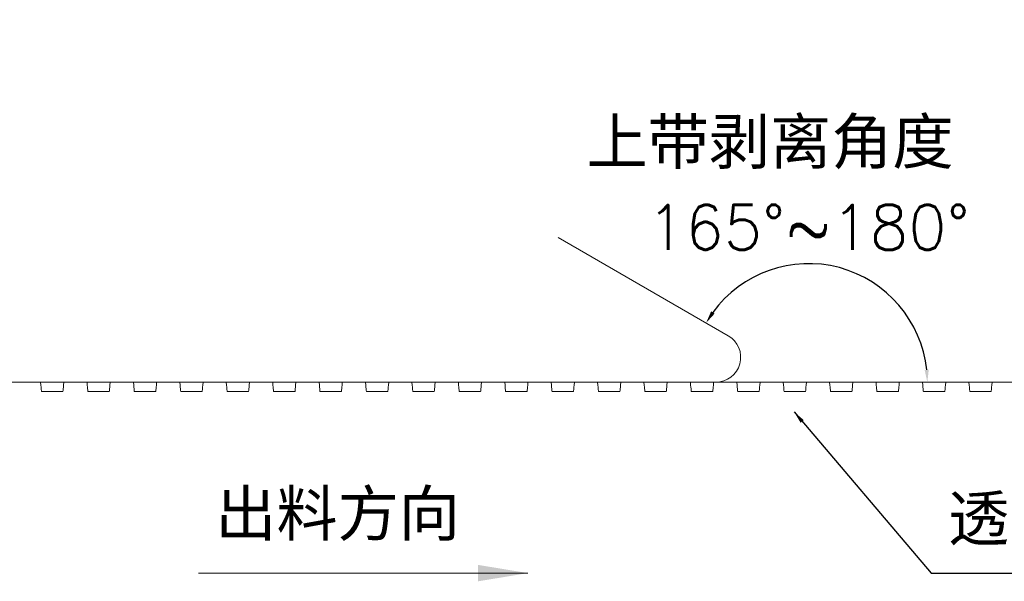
# Model space of a CAD drawing. Header units: millimetres. Extents: x 1290 to 1596, y 426 to 892.
# Tile 37 of 41: x 1454 to 1494, y 513 to 535. Entities that reach past the tile are written whole.
import ezdxf

# ---------------------------------------------------------------- set-up
doc = ezdxf.new("R2010")
doc.units = ezdxf.units.MM
doc.layers.add('COM 模型', color=7, linetype='Continuous', lineweight=20)
doc.layers.add('DIM 标注', color=3, linetype='Continuous', lineweight=9)
doc.styles.add('LSP', font='SIMPLEX.SHX', dxfattribs={"bigfont": 'visiotc.shx'})
doc.styles.add('ROMANS', font='romans.shx')
doc.dimstyles.new('1-1', dxfattribs={"dimtxt": 2.5, "dimasz": 2, "dimexe": 0.6, "dimexo": 1, "dimtad": 1, "dimzin": 1, "dimdsep": 46, "dimtxsty": 'LSP', "dimcen": 2, "dimclrd": 256, "dimclre": 256, "dimclrt": 256, "dimadec": 0, "dimazin": 0, "dimtfac": 1, "dimtmove": 0, "dimatfit": 3, "dimfxl": 1, "dimlwd": -1, "dimlwe": -1, "dimarcsym": 0})
doc.dimstyles.new('DIM', dxfattribs={"dimscale": 0.25, "dimtxt": 2, "dimasz": 2, "dimexe": 0.6, "dimexo": 0.6, "dimgap": 0.3, "dimtad": 1, "dimzin": 1, "dimdsep": 46, "dimtxsty": 'ROMANS', "dimcen": 1, "dimclrd": 3, "dimclre": 3, "dimclrt": 3, "dimadec": 0, "dimazin": 0, "dimtp": 0.001, "dimtm": 0.001, "dimtfac": 0.65, "dimtmove": 0, "dimatfit": 3, "dimfxl": 0.5, "dimtolj": 1, "dimarcsym": 0})

# ---------------------------------------------------------------- blocks, each defined once
blk = doc.blocks.new('*D85')
at = {"layer": 'Defpoints', "color": 0, "transparency": 16777216}
for p in [(1462.907, 533.71), (1488.816, 524.164), (1435.367, 520.517), (1485.756, 520.517), (1499.514, 520.517)]:
    blk.add_point(p, dxfattribs=at)
at = {"layer": 'DIM 标注', "color": 3, "lineweight": -2, "transparency": 16777216}
blk.add_arc((1485.756, 520.517), 4.76, 6.0215, 143.9786, dxfattribs=at)
at = {"layer": 'DIM 标注', "color": 3, "transparency": 16777216}
for points in [[(1481.977, 523.271), (1481.837, 523.362), (1481.634, 522.897)], [(1490.573, 521.021), (1490.407, 521.012), (1490.516, 520.517)]]:
    blk.add_solid(points, dxfattribs=at)

msp = doc.modelspace()

# ---------------------------------------------------------------- linework, layer by layer
at = {"layer": 'COM 模型'}
for p, q in [((1475.697, 526.325), (1482.524, 522.383)), ((1435.367, 520.517), (1499.514, 520.517))]:
    msp.add_line(p, q, dxfattribs=at)
for points in [[(1454.921, 520.517), (1454.931, 520.404), (1454.939, 520.317), (1454.945, 520.254), (1454.949, 520.209), (1454.952, 520.18), (1454.955, 520.163), (1454.957, 520.154), (1454.959, 520.15), (1454.962, 520.147), (1454.967, 520.145), (1454.976, 520.143), (1454.989, 520.142), (1455.008, 520.141), (1455.034, 520.141), (1455.07, 520.141), (1455.116, 520.141), (1455.174, 520.141), (1455.24, 520.141), (1455.312, 520.141), (1455.387, 520.141), (1455.462, 520.141), (1455.534, 520.141), (1455.601, 520.141), (1455.658, 520.141), (1455.704, 520.141), (1455.74, 520.141), (1455.767, 520.141), (1455.786, 520.142), (1455.799, 520.143), (1455.807, 520.145), (1455.812, 520.147), (1455.815, 520.15), (1455.817, 520.154), (1455.819, 520.163), (1455.822, 520.18), (1455.825, 520.209), (1455.83, 520.254), (1455.835, 520.317), (1455.843, 520.404), (1455.853, 520.517)], [(1454.921, 520.517), (1454.931, 520.404), (1454.939, 520.317), (1454.945, 520.254), (1454.949, 520.209), (1454.952, 520.18), (1454.955, 520.163), (1454.957, 520.154), (1454.959, 520.15), (1454.962, 520.147), (1454.967, 520.145), (1454.976, 520.143), (1454.988, 520.142), (1455.008, 520.141), (1455.034, 520.141), (1455.07, 520.141), (1455.116, 520.141), (1455.174, 520.141), (1455.24, 520.141), (1455.312, 520.141), (1455.387, 520.141), (1455.462, 520.141), (1455.534, 520.141), (1455.601, 520.141), (1455.658, 520.141), (1455.704, 520.141), (1455.74, 520.141), (1455.766, 520.141), (1455.786, 520.142), (1455.799, 520.143), (1455.807, 520.145), (1455.812, 520.147), (1455.815, 520.15), (1455.817, 520.154), (1455.819, 520.163), (1455.822, 520.18), (1455.825, 520.209), (1455.829, 520.254), (1455.835, 520.317), (1455.843, 520.404), (1455.853, 520.517)], [(1456.784, 520.517), (1456.794, 520.404), (1456.802, 520.317), (1456.808, 520.254), (1456.812, 520.209), (1456.815, 520.18), (1456.818, 520.163), (1456.82, 520.154), (1456.823, 520.15), (1456.825, 520.147), (1456.83, 520.145), (1456.839, 520.143), (1456.852, 520.142), (1456.871, 520.141), (1456.898, 520.141), (1456.933, 520.141), (1456.979, 520.141), (1457.037, 520.141), (1457.103, 520.141), (1457.175, 520.141), (1457.25, 520.141), (1457.325, 520.141), (1457.397, 520.141), (1457.464, 520.141), (1457.521, 520.141), (1457.567, 520.141), (1457.603, 520.141), (1457.63, 520.141), (1457.649, 520.142), (1457.662, 520.143), (1457.67, 520.145), (1457.675, 520.147), (1457.678, 520.15), (1457.68, 520.154), (1457.682, 520.163), (1457.685, 520.18), (1457.688, 520.209), (1457.693, 520.254), (1457.698, 520.317), (1457.706, 520.404), (1457.716, 520.517)], [(1456.785, 520.517), (1456.794, 520.404), (1456.802, 520.317), (1456.808, 520.254), (1456.812, 520.209), (1456.815, 520.18), (1456.818, 520.163), (1456.82, 520.154), (1456.823, 520.15), (1456.826, 520.147), (1456.83, 520.145), (1456.839, 520.143), (1456.852, 520.142), (1456.871, 520.141), (1456.898, 520.141), (1456.933, 520.141), (1456.98, 520.141), (1457.037, 520.141), (1457.103, 520.141), (1457.175, 520.141), (1457.25, 520.141), (1457.325, 520.141), (1457.398, 520.141), (1457.464, 520.141), (1457.521, 520.141), (1457.567, 520.141), (1457.603, 520.141), (1457.63, 520.141), (1457.649, 520.142), (1457.662, 520.143), (1457.67, 520.145), (1457.675, 520.147), (1457.678, 520.15), (1457.68, 520.154), (1457.682, 520.163), (1457.685, 520.18), (1457.688, 520.209), (1457.693, 520.254), (1457.698, 520.317), (1457.706, 520.404), (1457.716, 520.517)], [(1458.648, 520.517), (1458.658, 520.404), (1458.665, 520.317), (1458.671, 520.254), (1458.675, 520.209), (1458.679, 520.18), (1458.681, 520.163), (1458.683, 520.154), (1458.686, 520.15), (1458.689, 520.147), (1458.694, 520.145), (1458.702, 520.143), (1458.715, 520.142), (1458.734, 520.141), (1458.761, 520.141), (1458.796, 520.141), (1458.843, 520.141), (1458.9, 520.141), (1458.966, 520.141), (1459.038, 520.141), (1459.113, 520.141), (1459.189, 520.141), (1459.261, 520.141), (1459.327, 520.141), (1459.384, 520.141), (1459.43, 520.141), (1459.466, 520.141), (1459.493, 520.141), (1459.512, 520.142), (1459.525, 520.143), (1459.533, 520.145), (1459.538, 520.147), (1459.541, 520.15), (1459.543, 520.154), (1459.546, 520.163), (1459.548, 520.18), (1459.551, 520.209), (1459.556, 520.254), (1459.562, 520.317), (1459.569, 520.404), (1459.579, 520.517)], [(1458.648, 520.517), (1458.658, 520.404), (1458.665, 520.317), (1458.671, 520.254), (1458.675, 520.209), (1458.679, 520.18), (1458.681, 520.163), (1458.683, 520.154), (1458.686, 520.15), (1458.689, 520.147), (1458.694, 520.145), (1458.702, 520.143), (1458.715, 520.142), (1458.734, 520.141), (1458.761, 520.141), (1458.796, 520.141), (1458.843, 520.141), (1458.9, 520.141), (1458.966, 520.141), (1459.038, 520.141), (1459.113, 520.141), (1459.188, 520.141), (1459.261, 520.141), (1459.327, 520.141), (1459.384, 520.141), (1459.43, 520.141), (1459.466, 520.141), (1459.493, 520.141), (1459.512, 520.142), (1459.525, 520.143), (1459.533, 520.145), (1459.538, 520.147), (1459.541, 520.15), (1459.543, 520.154), (1459.546, 520.163), (1459.548, 520.18), (1459.551, 520.209), (1459.556, 520.254), (1459.562, 520.317), (1459.569, 520.404), (1459.579, 520.517)], [(1460.511, 520.517), (1460.521, 520.404), (1460.528, 520.317), (1460.534, 520.254), (1460.538, 520.209), (1460.542, 520.18), (1460.544, 520.163), (1460.546, 520.154), (1460.549, 520.15), (1460.552, 520.147), (1460.557, 520.145), (1460.565, 520.143), (1460.578, 520.142), (1460.597, 520.141), (1460.624, 520.141), (1460.66, 520.141), (1460.706, 520.141), (1460.763, 520.141), (1460.829, 520.141), (1460.901, 520.141), (1460.977, 520.141), (1461.052, 520.141), (1461.124, 520.141), (1461.19, 520.141), (1461.247, 520.141), (1461.293, 520.141), (1461.329, 520.141), (1461.356, 520.141), (1461.375, 520.142), (1461.388, 520.143), (1461.396, 520.145), (1461.401, 520.147), (1461.404, 520.15), (1461.406, 520.154), (1461.409, 520.163), (1461.411, 520.18), (1461.415, 520.209), (1461.419, 520.254), (1461.425, 520.317), (1461.432, 520.404), (1461.442, 520.517)], [(1462.374, 520.517), (1462.384, 520.404), (1462.391, 520.317), (1462.397, 520.254), (1462.402, 520.209), (1462.405, 520.18), (1462.407, 520.163), (1462.41, 520.154), (1462.412, 520.15), (1462.415, 520.147), (1462.42, 520.145), (1462.428, 520.143), (1462.441, 520.142), (1462.46, 520.141), (1462.487, 520.141), (1462.523, 520.141), (1462.569, 520.141), (1462.626, 520.141), (1462.692, 520.141), (1462.765, 520.141), (1462.84, 520.141), (1462.915, 520.141), (1462.987, 520.141), (1463.053, 520.141), (1463.11, 520.141), (1463.157, 520.141), (1463.192, 520.141), (1463.219, 520.141), (1463.238, 520.142), (1463.251, 520.143), (1463.259, 520.145), (1463.264, 520.147), (1463.267, 520.15), (1463.27, 520.154), (1463.272, 520.163), (1463.274, 520.18), (1463.278, 520.209), (1463.282, 520.254), (1463.288, 520.317), (1463.296, 520.404), (1463.305, 520.517)], [(1464.237, 520.517), (1464.247, 520.404), (1464.255, 520.317), (1464.26, 520.254), (1464.265, 520.209), (1464.268, 520.18), (1464.27, 520.163), (1464.273, 520.154), (1464.275, 520.15), (1464.278, 520.147), (1464.283, 520.145), (1464.291, 520.143), (1464.304, 520.142), (1464.323, 520.141), (1464.35, 520.141), (1464.386, 520.141), (1464.432, 520.141), (1464.489, 520.141), (1464.556, 520.141), (1464.628, 520.141), (1464.703, 520.141), (1464.778, 520.141), (1464.85, 520.141), (1464.916, 520.141), (1464.973, 520.141), (1465.02, 520.141), (1465.055, 520.141), (1465.082, 520.141), (1465.101, 520.142), (1465.114, 520.143), (1465.122, 520.145), (1465.127, 520.147), (1465.13, 520.15), (1465.133, 520.154), (1465.135, 520.163), (1465.137, 520.18), (1465.141, 520.209), (1465.145, 520.254), (1465.151, 520.317), (1465.159, 520.404), (1465.169, 520.517)], [(1466.1, 520.517), (1466.11, 520.404), (1466.118, 520.317), (1466.124, 520.254), (1466.128, 520.209), (1466.131, 520.18), (1466.134, 520.163), (1466.136, 520.154), (1466.138, 520.15), (1466.141, 520.147), (1466.146, 520.145), (1466.154, 520.143), (1466.167, 520.142), (1466.186, 520.141), (1466.213, 520.141), (1466.249, 520.141), (1466.295, 520.141), (1466.352, 520.141), (1466.419, 520.141), (1466.491, 520.141), (1466.566, 520.141), (1466.641, 520.141), (1466.713, 520.141), (1466.779, 520.141), (1466.837, 520.141), (1466.883, 520.141), (1466.919, 520.141), (1466.945, 520.141), (1466.964, 520.142), (1466.977, 520.143), (1466.986, 520.145), (1466.99, 520.147), (1466.993, 520.15), (1466.996, 520.154), (1466.998, 520.163), (1467.001, 520.18), (1467.004, 520.209), (1467.008, 520.254), (1467.014, 520.317), (1467.022, 520.404), (1467.032, 520.517)], [(1467.963, 520.517), (1467.973, 520.404), (1467.981, 520.317), (1467.987, 520.254), (1467.991, 520.209), (1467.994, 520.18), (1467.997, 520.163), (1467.999, 520.154), (1468.001, 520.15), (1468.004, 520.147), (1468.009, 520.145), (1468.017, 520.143), (1468.03, 520.142), (1468.05, 520.141), (1468.076, 520.141), (1468.112, 520.141), (1468.158, 520.141), (1468.216, 520.141), (1468.282, 520.141), (1468.354, 520.141), (1468.429, 520.141), (1468.504, 520.141), (1468.576, 520.141), (1468.642, 520.141), (1468.7, 520.141), (1468.746, 520.141), (1468.782, 520.141), (1468.808, 520.141), (1468.828, 520.142), (1468.84, 520.143), (1468.849, 520.145), (1468.854, 520.147), (1468.857, 520.15), (1468.859, 520.154), (1468.861, 520.163), (1468.864, 520.18), (1468.867, 520.209), (1468.871, 520.254), (1468.877, 520.317), (1468.885, 520.404), (1468.895, 520.517)], [(1469.826, 520.517), (1469.836, 520.404), (1469.844, 520.317), (1469.85, 520.254), (1469.854, 520.209), (1469.857, 520.18), (1469.86, 520.163), (1469.862, 520.154), (1469.864, 520.15), (1469.867, 520.147), (1469.872, 520.145), (1469.881, 520.143), (1469.894, 520.142), (1469.913, 520.141), (1469.939, 520.141), (1469.975, 520.141), (1470.021, 520.141), (1470.079, 520.141), (1470.145, 520.141), (1470.217, 520.141), (1470.292, 520.141), (1470.367, 520.141), (1470.439, 520.141), (1470.506, 520.141), (1470.563, 520.141), (1470.609, 520.141), (1470.645, 520.141), (1470.672, 520.141), (1470.691, 520.142), (1470.704, 520.143), (1470.712, 520.145), (1470.717, 520.147), (1470.72, 520.15), (1470.722, 520.154), (1470.724, 520.163), (1470.727, 520.18), (1470.73, 520.209), (1470.734, 520.254), (1470.74, 520.317), (1470.748, 520.404), (1470.758, 520.517)], [(1471.69, 520.517), (1471.699, 520.404), (1471.707, 520.317), (1471.713, 520.254), (1471.717, 520.209), (1471.72, 520.18), (1471.723, 520.163), (1471.725, 520.154), (1471.728, 520.15), (1471.731, 520.147), (1471.735, 520.145), (1471.744, 520.143), (1471.757, 520.142), (1471.776, 520.141), (1471.803, 520.141), (1471.838, 520.141), (1471.885, 520.141), (1471.942, 520.141), (1472.008, 520.141), (1472.08, 520.141), (1472.155, 520.141), (1472.23, 520.141), (1472.303, 520.141), (1472.369, 520.141), (1472.426, 520.141), (1472.472, 520.141), (1472.508, 520.141), (1472.535, 520.141), (1472.554, 520.142), (1472.567, 520.143), (1472.575, 520.145), (1472.58, 520.147), (1472.583, 520.15), (1472.585, 520.154), (1472.587, 520.163), (1472.59, 520.18), (1472.593, 520.209), (1472.598, 520.254), (1472.603, 520.317), (1472.611, 520.404), (1472.621, 520.517)], [(1473.553, 520.517), (1473.563, 520.404), (1473.57, 520.317), (1473.576, 520.254), (1473.58, 520.209), (1473.584, 520.18), (1473.586, 520.163), (1473.588, 520.154), (1473.591, 520.15), (1473.594, 520.147), (1473.599, 520.145), (1473.607, 520.143), (1473.62, 520.142), (1473.639, 520.141), (1473.666, 520.141), (1473.701, 520.141), (1473.748, 520.141), (1473.805, 520.141), (1473.871, 520.141), (1473.943, 520.141), (1474.018, 520.141), (1474.094, 520.141), (1474.166, 520.141), (1474.232, 520.141), (1474.289, 520.141), (1474.335, 520.141), (1474.371, 520.141), (1474.398, 520.141), (1474.417, 520.142), (1474.43, 520.143), (1474.438, 520.145), (1474.443, 520.147), (1474.446, 520.15), (1474.448, 520.154), (1474.451, 520.163), (1474.453, 520.18), (1474.456, 520.209), (1474.461, 520.254), (1474.467, 520.317), (1474.474, 520.404), (1474.484, 520.517)], [(1475.416, 520.517), (1475.426, 520.404), (1475.433, 520.317), (1475.439, 520.254), (1475.443, 520.209), (1475.447, 520.18), (1475.449, 520.163), (1475.451, 520.154), (1475.454, 520.15), (1475.457, 520.147), (1475.462, 520.145), (1475.47, 520.143), (1475.483, 520.142), (1475.502, 520.141), (1475.529, 520.141), (1475.565, 520.141), (1475.611, 520.141), (1475.668, 520.141), (1475.734, 520.141), (1475.806, 520.141), (1475.882, 520.141), (1475.957, 520.141), (1476.029, 520.141), (1476.095, 520.141), (1476.152, 520.141), (1476.198, 520.141), (1476.234, 520.141), (1476.261, 520.141), (1476.28, 520.142), (1476.293, 520.143), (1476.301, 520.145), (1476.306, 520.147), (1476.309, 520.15), (1476.311, 520.154), (1476.314, 520.163), (1476.316, 520.18), (1476.32, 520.209), (1476.324, 520.254), (1476.33, 520.317), (1476.337, 520.404), (1476.347, 520.517)], [(1477.279, 520.517), (1477.289, 520.404), (1477.296, 520.317), (1477.302, 520.254), (1477.307, 520.209), (1477.31, 520.18), (1477.312, 520.163), (1477.315, 520.154), (1477.317, 520.15), (1477.32, 520.147), (1477.325, 520.145), (1477.333, 520.143), (1477.346, 520.142), (1477.365, 520.141), (1477.392, 520.141), (1477.428, 520.141), (1477.474, 520.141), (1477.531, 520.141), (1477.597, 520.141), (1477.67, 520.141), (1477.745, 520.141), (1477.82, 520.141), (1477.892, 520.141), (1477.958, 520.141), (1478.015, 520.141), (1478.062, 520.141), (1478.097, 520.141), (1478.124, 520.141), (1478.143, 520.142), (1478.156, 520.143), (1478.164, 520.145), (1478.169, 520.147), (1478.172, 520.15), (1478.175, 520.154), (1478.177, 520.163), (1478.179, 520.18), (1478.183, 520.209), (1478.187, 520.254), (1478.193, 520.317), (1478.201, 520.404), (1478.21, 520.517)], [(1479.142, 520.517), (1479.152, 520.404), (1479.16, 520.317), (1479.165, 520.254), (1479.17, 520.209), (1479.173, 520.18), (1479.175, 520.163), (1479.178, 520.154), (1479.18, 520.15), (1479.183, 520.147), (1479.188, 520.145), (1479.196, 520.143), (1479.209, 520.142), (1479.228, 520.141), (1479.255, 520.141), (1479.291, 520.141), (1479.337, 520.141), (1479.394, 520.141), (1479.461, 520.141), (1479.533, 520.141), (1479.608, 520.141), (1479.683, 520.141), (1479.755, 520.141), (1479.821, 520.141), (1479.879, 520.141), (1479.925, 520.141), (1479.96, 520.141), (1479.987, 520.141), (1480.006, 520.142), (1480.019, 520.143), (1480.027, 520.145), (1480.032, 520.147), (1480.035, 520.15), (1480.038, 520.154), (1480.04, 520.163), (1480.043, 520.18), (1480.046, 520.209), (1480.05, 520.254), (1480.056, 520.317), (1480.064, 520.404), (1480.074, 520.517)], [(1481.005, 520.517), (1481.015, 520.404), (1481.023, 520.317), (1481.029, 520.254), (1481.033, 520.209), (1481.036, 520.18), (1481.039, 520.163), (1481.041, 520.154), (1481.043, 520.15), (1481.046, 520.147), (1481.051, 520.145), (1481.059, 520.143), (1481.072, 520.142), (1481.091, 520.141), (1481.118, 520.141), (1481.154, 520.141), (1481.2, 520.141), (1481.257, 520.141), (1481.324, 520.141), (1481.396, 520.141), (1481.471, 520.141), (1481.546, 520.141), (1481.618, 520.141), (1481.684, 520.141), (1481.742, 520.141), (1481.788, 520.141), (1481.824, 520.141), (1481.85, 520.141), (1481.869, 520.142), (1481.882, 520.143), (1481.891, 520.145), (1481.895, 520.147), (1481.898, 520.15), (1481.901, 520.154), (1481.903, 520.163), (1481.906, 520.18), (1481.909, 520.209), (1481.913, 520.254), (1481.919, 520.317), (1481.927, 520.404), (1481.937, 520.517)], [(1482.868, 520.517), (1482.878, 520.404), (1482.886, 520.317), (1482.892, 520.254), (1482.896, 520.209), (1482.899, 520.18), (1482.902, 520.163), (1482.904, 520.154), (1482.906, 520.15), (1482.909, 520.147), (1482.914, 520.145), (1482.922, 520.143), (1482.935, 520.142), (1482.955, 520.141), (1482.981, 520.141), (1483.017, 520.141), (1483.063, 520.141), (1483.121, 520.141), (1483.187, 520.141), (1483.259, 520.141), (1483.334, 520.141), (1483.409, 520.141), (1483.481, 520.141), (1483.547, 520.141), (1483.605, 520.141), (1483.651, 520.141), (1483.687, 520.141), (1483.713, 520.141), (1483.733, 520.142), (1483.746, 520.143), (1483.754, 520.145), (1483.759, 520.147), (1483.762, 520.15), (1483.764, 520.154), (1483.766, 520.163), (1483.769, 520.18), (1483.772, 520.209), (1483.776, 520.254), (1483.782, 520.317), (1483.79, 520.404), (1483.8, 520.517)], [(1482.868, 520.517), (1482.878, 520.404), (1482.886, 520.317), (1482.892, 520.254), (1482.896, 520.209), (1482.899, 520.18), (1482.902, 520.163), (1482.904, 520.154), (1482.906, 520.15), (1482.909, 520.147), (1482.914, 520.145), (1482.922, 520.143), (1482.935, 520.142), (1482.955, 520.141), (1482.981, 520.141), (1483.017, 520.141), (1483.063, 520.141), (1483.121, 520.141), (1483.187, 520.141), (1483.259, 520.141), (1483.334, 520.141), (1483.409, 520.141), (1483.481, 520.141), (1483.547, 520.141), (1483.605, 520.141), (1483.651, 520.141), (1483.687, 520.141), (1483.713, 520.141), (1483.733, 520.142), (1483.746, 520.143), (1483.754, 520.145), (1483.759, 520.147), (1483.762, 520.15), (1483.764, 520.154), (1483.766, 520.163), (1483.769, 520.18), (1483.772, 520.209), (1483.776, 520.254), (1483.782, 520.317), (1483.79, 520.404), (1483.8, 520.517)], [(1484.731, 520.517), (1484.741, 520.404), (1484.749, 520.317), (1484.755, 520.254), (1484.759, 520.209), (1484.762, 520.18), (1484.765, 520.163), (1484.767, 520.154), (1484.769, 520.15), (1484.772, 520.147), (1484.777, 520.145), (1484.786, 520.143), (1484.799, 520.142), (1484.818, 520.141), (1484.844, 520.141), (1484.88, 520.141), (1484.926, 520.141), (1484.984, 520.141), (1485.05, 520.141), (1485.122, 520.141), (1485.197, 520.141), (1485.272, 520.141), (1485.344, 520.141), (1485.411, 520.141), (1485.468, 520.141), (1485.514, 520.141), (1485.55, 520.141), (1485.577, 520.141), (1485.596, 520.142), (1485.609, 520.143), (1485.617, 520.145), (1485.622, 520.147), (1485.625, 520.15), (1485.627, 520.154), (1485.629, 520.163), (1485.632, 520.18), (1485.635, 520.209), (1485.64, 520.254), (1485.645, 520.317), (1485.653, 520.404), (1485.663, 520.517)], [(1484.731, 520.517), (1484.741, 520.404), (1484.749, 520.317), (1484.755, 520.254), (1484.759, 520.209), (1484.762, 520.18), (1484.765, 520.163), (1484.767, 520.154), (1484.769, 520.15), (1484.772, 520.147), (1484.777, 520.145), (1484.786, 520.143), (1484.799, 520.142), (1484.818, 520.141), (1484.844, 520.141), (1484.88, 520.141), (1484.926, 520.141), (1484.984, 520.141), (1485.05, 520.141), (1485.122, 520.141), (1485.197, 520.141), (1485.272, 520.141), (1485.344, 520.141), (1485.411, 520.141), (1485.468, 520.141), (1485.514, 520.141), (1485.55, 520.141), (1485.577, 520.141), (1485.596, 520.142), (1485.609, 520.143), (1485.617, 520.145), (1485.622, 520.147), (1485.625, 520.15), (1485.627, 520.154), (1485.629, 520.163), (1485.632, 520.18), (1485.635, 520.209), (1485.64, 520.254), (1485.645, 520.317), (1485.653, 520.404), (1485.663, 520.517)], [(1486.595, 520.517), (1486.604, 520.404), (1486.612, 520.317), (1486.618, 520.254), (1486.622, 520.209), (1486.625, 520.18), (1486.628, 520.163), (1486.63, 520.154), (1486.633, 520.15), (1486.636, 520.147), (1486.64, 520.145), (1486.649, 520.143), (1486.662, 520.142), (1486.681, 520.141), (1486.708, 520.141), (1486.743, 520.141), (1486.79, 520.141), (1486.847, 520.141), (1486.913, 520.141), (1486.985, 520.141), (1487.06, 520.141), (1487.135, 520.141), (1487.208, 520.141), (1487.274, 520.141), (1487.331, 520.141), (1487.377, 520.141), (1487.413, 520.141), (1487.44, 520.141), (1487.459, 520.142), (1487.472, 520.143), (1487.48, 520.145), (1487.485, 520.147), (1487.488, 520.15), (1487.49, 520.154), (1487.492, 520.163), (1487.495, 520.18), (1487.498, 520.209), (1487.503, 520.254), (1487.508, 520.317), (1487.516, 520.404), (1487.526, 520.517)], [(1486.595, 520.517), (1486.604, 520.404), (1486.612, 520.317), (1486.618, 520.254), (1486.622, 520.209), (1486.625, 520.18), (1486.628, 520.163), (1486.63, 520.154), (1486.633, 520.15), (1486.636, 520.147), (1486.64, 520.145), (1486.649, 520.143), (1486.662, 520.142), (1486.681, 520.141), (1486.708, 520.141), (1486.743, 520.141), (1486.79, 520.141), (1486.847, 520.141), (1486.913, 520.141), (1486.985, 520.141), (1487.06, 520.141), (1487.135, 520.141), (1487.208, 520.141), (1487.274, 520.141), (1487.331, 520.141), (1487.377, 520.141), (1487.413, 520.141), (1487.44, 520.141), (1487.459, 520.142), (1487.472, 520.143), (1487.48, 520.145), (1487.485, 520.147), (1487.488, 520.15), (1487.49, 520.154), (1487.492, 520.163), (1487.495, 520.18), (1487.498, 520.209), (1487.503, 520.254), (1487.508, 520.317), (1487.516, 520.404), (1487.526, 520.517)], [(1488.458, 520.517), (1488.468, 520.404), (1488.475, 520.317), (1488.481, 520.254), (1488.485, 520.209), (1488.489, 520.18), (1488.491, 520.163), (1488.493, 520.154), (1488.496, 520.15), (1488.499, 520.147), (1488.504, 520.145), (1488.512, 520.143), (1488.525, 520.142), (1488.544, 520.141), (1488.571, 520.141), (1488.606, 520.141), (1488.653, 520.141), (1488.71, 520.141), (1488.776, 520.141), (1488.848, 520.141), (1488.923, 520.141), (1488.999, 520.141), (1489.071, 520.141), (1489.137, 520.141), (1489.194, 520.141), (1489.24, 520.141), (1489.276, 520.141), (1489.303, 520.141), (1489.322, 520.142), (1489.335, 520.143), (1489.343, 520.145), (1489.348, 520.147), (1489.351, 520.15), (1489.353, 520.154), (1489.356, 520.163), (1489.358, 520.18), (1489.361, 520.209), (1489.366, 520.254), (1489.372, 520.317), (1489.379, 520.404), (1489.389, 520.517)], [(1488.458, 520.517), (1488.468, 520.404), (1488.475, 520.317), (1488.481, 520.254), (1488.485, 520.209), (1488.489, 520.18), (1488.491, 520.163), (1488.493, 520.154), (1488.496, 520.15), (1488.499, 520.147), (1488.504, 520.145), (1488.512, 520.143), (1488.525, 520.142), (1488.544, 520.141), (1488.571, 520.141), (1488.606, 520.141), (1488.653, 520.141), (1488.71, 520.141), (1488.776, 520.141), (1488.848, 520.141), (1488.923, 520.141), (1488.999, 520.141), (1489.071, 520.141), (1489.137, 520.141), (1489.194, 520.141), (1489.24, 520.141), (1489.276, 520.141), (1489.303, 520.141), (1489.322, 520.142), (1489.335, 520.143), (1489.343, 520.145), (1489.348, 520.147), (1489.351, 520.15), (1489.353, 520.154), (1489.356, 520.163), (1489.358, 520.18), (1489.361, 520.209), (1489.366, 520.254), (1489.372, 520.317), (1489.379, 520.404), (1489.389, 520.517)], [(1490.321, 520.517), (1490.331, 520.404), (1490.338, 520.317), (1490.344, 520.254), (1490.349, 520.209), (1490.352, 520.18), (1490.354, 520.163), (1490.356, 520.154), (1490.359, 520.15), (1490.362, 520.147), (1490.367, 520.145), (1490.375, 520.143), (1490.388, 520.142), (1490.407, 520.141), (1490.434, 520.141), (1490.47, 520.141), (1490.516, 520.141), (1490.573, 520.141), (1490.639, 520.141), (1490.711, 520.141), (1490.787, 520.141), (1490.862, 520.141), (1490.934, 520.141), (1491, 520.141), (1491.057, 520.141), (1491.103, 520.141), (1491.139, 520.141), (1491.166, 520.141), (1491.185, 520.142), (1491.198, 520.143), (1491.206, 520.145), (1491.211, 520.147), (1491.214, 520.15), (1491.216, 520.154), (1491.219, 520.163), (1491.221, 520.18), (1491.225, 520.209), (1491.229, 520.254), (1491.235, 520.317), (1491.242, 520.404), (1491.252, 520.517)], [(1490.321, 520.517), (1490.331, 520.404), (1490.338, 520.317), (1490.344, 520.254), (1490.349, 520.209), (1490.352, 520.18), (1490.354, 520.163), (1490.356, 520.154), (1490.359, 520.15), (1490.362, 520.147), (1490.367, 520.145), (1490.375, 520.143), (1490.388, 520.142), (1490.407, 520.141), (1490.434, 520.141), (1490.47, 520.141), (1490.516, 520.141), (1490.573, 520.141), (1490.639, 520.141), (1490.711, 520.141), (1490.787, 520.141), (1490.862, 520.141), (1490.934, 520.141), (1491, 520.141), (1491.057, 520.141), (1491.103, 520.141), (1491.139, 520.141), (1491.166, 520.141), (1491.185, 520.142), (1491.198, 520.143), (1491.206, 520.145), (1491.211, 520.147), (1491.214, 520.15), (1491.216, 520.154), (1491.219, 520.163), (1491.221, 520.18), (1491.225, 520.209), (1491.229, 520.254), (1491.235, 520.317), (1491.242, 520.404), (1491.252, 520.517)], [(1492.184, 520.517), (1492.194, 520.404), (1492.202, 520.317), (1492.207, 520.254), (1492.212, 520.209), (1492.215, 520.18), (1492.217, 520.163), (1492.22, 520.154), (1492.222, 520.15), (1492.225, 520.147), (1492.23, 520.145), (1492.238, 520.143), (1492.251, 520.142), (1492.27, 520.141), (1492.297, 520.141), (1492.333, 520.141), (1492.379, 520.141), (1492.436, 520.141), (1492.502, 520.141), (1492.575, 520.141), (1492.65, 520.141), (1492.725, 520.141), (1492.797, 520.141), (1492.863, 520.141), (1492.92, 520.141), (1492.967, 520.141), (1493.002, 520.141), (1493.029, 520.141), (1493.048, 520.142), (1493.061, 520.143), (1493.069, 520.145), (1493.074, 520.147), (1493.077, 520.15), (1493.08, 520.154), (1493.082, 520.163), (1493.084, 520.18), (1493.088, 520.209), (1493.092, 520.254), (1493.098, 520.317), (1493.106, 520.404), (1493.115, 520.517)], [(1492.184, 520.517), (1492.194, 520.404), (1492.202, 520.317), (1492.207, 520.254), (1492.212, 520.209), (1492.215, 520.18), (1492.217, 520.163), (1492.22, 520.154), (1492.222, 520.15), (1492.225, 520.147), (1492.23, 520.145), (1492.238, 520.143), (1492.251, 520.142), (1492.27, 520.141), (1492.297, 520.141), (1492.333, 520.141), (1492.379, 520.141), (1492.436, 520.141), (1492.502, 520.141), (1492.575, 520.141), (1492.65, 520.141), (1492.725, 520.141), (1492.797, 520.141), (1492.863, 520.141), (1492.92, 520.141), (1492.967, 520.141), (1493.002, 520.141), (1493.029, 520.141), (1493.048, 520.142), (1493.061, 520.143), (1493.069, 520.145), (1493.074, 520.147), (1493.077, 520.15), (1493.08, 520.154), (1493.082, 520.163), (1493.084, 520.18), (1493.088, 520.209), (1493.092, 520.254), (1493.098, 520.317), (1493.106, 520.404), (1493.115, 520.517)]]:
    msp.add_lwpolyline(points, dxfattribs=at)
msp.add_arc((1482.024, 521.517), 1, 270, 60, dxfattribs=at)

# ---------------------------------------------------------------- texts
at = {"layer": 'DIM 标注', "char_height": 1.8, "width": 27.0508, "attachment_point": 1, "style": 'ROMANS'}
for s, insert in [('{\\fSimSun|b0|i0|c134|p2;上带剥离角度}', (1476.835, 531.076)), ('165°~180°', (1479.258, 527.634)), ('{\\fSimSun|b0|i0|c134|p2;出料方向}', (1461.933, 516.151)), ('{\\fSimSun|b0|i0|c134|p2;透明环保防静电载带}', (1491.345, 515.963))]:
    msp.add_mtext(s, dxfattribs=dict(at, insert=insert))

# ---------------------------------------------------------------- dimensions: what is measured, and where the dimension line sits
at = {"layer": 'DIM 标注'}
dim = msp.add_angular_dim_2l(base=(1488.816, 524.164), line1=((1435.367, 520.517), (1499.514, 520.517)), line2=((1462.907, 533.71), (1485.756, 520.517)), text=' ', dimstyle='DIM', override={"dimtxsty": 'ROMANS'}, dxfattribs=at)
dim.commit()
dim.dimension.update_dxf_attribs({"geometry": '*D85', "text_midpoint": (1302.423, 891.637)})

# ---------------------------------------------------------------- leaders
for points, dimstyle in [([(1485.167, 519.327), (1490.669, 512.85), (1514.36, 512.85)], 'DIM'), ([(1474.484, 512.859), (1461.259, 512.859)], '1-1')]:
    msp.add_leader(points, dimstyle=dimstyle, override={"dimtxsty": 'ROMANS'}, dxfattribs=at)

doc.saveas('drawing.dxf')
